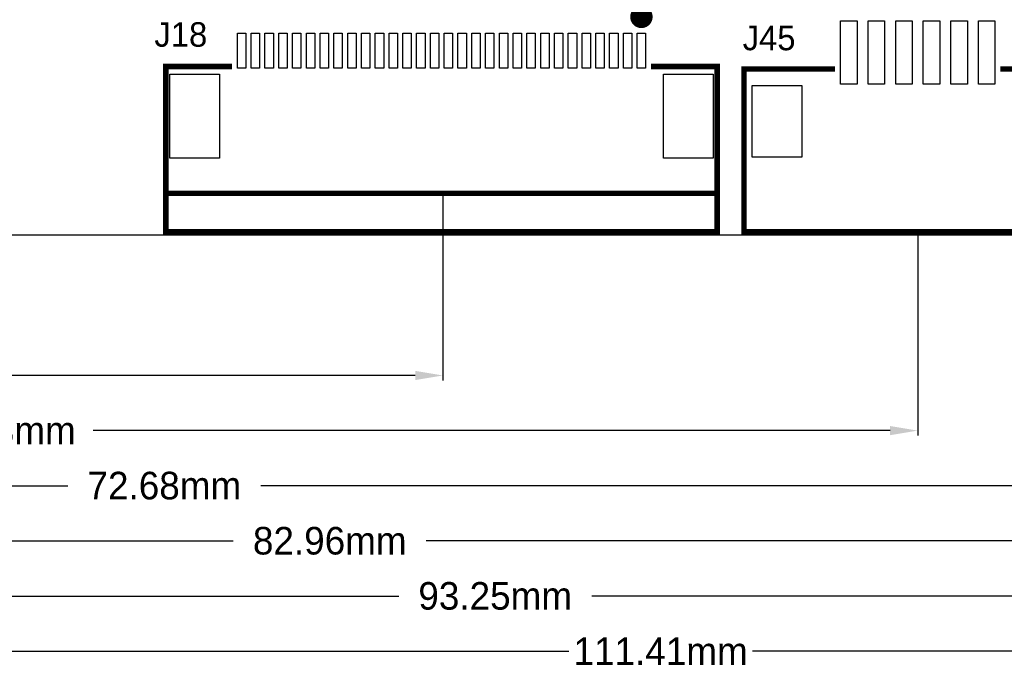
# Model space of a CAD drawing. Extents: x -11 to 307, y -16 to 111.
# Tile 3 of 26: x 28 to 63, y -16 to 8. Entities that reach past the tile are written whole.
import ezdxf

# ---------------------------------------------------------------- set-up
doc = ezdxf.new("R2010")
doc.units = 0
doc.header["$MEASUREMENT"] = 0
doc.layers.get('0').update_dxf_attribs({"linetype": 'CONTINUOUS'})
doc.layers.get('Defpoints').update_dxf_attribs({"linetype": 'CONTINUOUS'})
for name, color, linetype in [('OUTLINE', 6, 'CONTINUOUS'), ('SILKSCREEN_TOP', 7, 'CONTINUOUS'), ('TOP', 3, 'CONTINUOUS')]:
    doc.layers.add(name, color=color, linetype=linetype)
doc.dimstyles.get("Standard").update_dxf_attribs({"dimtxt": 0.18, "dimasz": 0.18, "dimexe": 0.18, "dimexo": 0.0625, "dimgap": 0.09, "dimtad": 0, "dimtih": 1, "dimtoh": 1, "dimdec": 4, "dimzin": 0, "dimdsep": 46, "dimtxsty": 'STANDARD', "dimcen": 0.09, "dimadec": 0, "dimazin": 0, "dimtfac": 1, "dimtdec": 4, "dimtofl": 0, "dimtmove": 0, "dimatfit": 3, "dimfxl": 1, "dimtolj": 1, "dimtzin": 0, "dimarcsym": 0})

# ---------------------------------------------------------------- blocks, each defined once
blk = doc.blocks.new('*D9')
at = {"color": 0, "linetype": 'Continuous', "lineweight": -2, "transparency": 16777216}
for p, q in [((0.094, 2.064), (0.094, -5.18)), ((43.103, 1.545), (43.103, -5.18)), ((1.094, -5), (17.75, -5)), ((42.103, -5), (24.25, -5))]:
    blk.add_line(p, q, dxfattribs=at)
at = {"color": 0, "linetype": 'Continuous', "transparency": 16777216}
for points in [[(1.094, -4.833), (1.094, -5.167), (0.094, -5)], [(42.103, -4.833), (42.103, -5.167), (43.103, -5)]]:
    blk.add_solid(points, dxfattribs=at)
at = {"layer": 'Defpoints', "color": 0, "linetype": 'Continuous', "transparency": 16777216}
for p in [(0.094, 2.126), (43.103, 1.607), (43.103, -5)]:
    blk.add_point(p, dxfattribs=at)
at = {"color": 0, "linetype": 'Continuous', "transparency": 16777216, "insert": (21, -5), "char_height": 1, "attachment_point": 5}
blk.add_mtext('\\A1;43.01mm', dxfattribs=at)
blk = doc.blocks.new('*D10')
at = {"color": 0, "linetype": 'Continuous', "lineweight": -2, "transparency": 16777216}
for p, q in [((0.094, 2.064), (0.094, -7.18)), ((60.325, 0.151), (60.325, -7.18)), ((1.094, -7), (23.583, -7)), ((59.325, -7), (30.417, -7))]:
    blk.add_line(p, q, dxfattribs=at)
at = {"color": 0, "linetype": 'Continuous', "transparency": 16777216}
for points in [[(1.094, -6.833), (1.094, -7.167), (0.094, -7)], [(59.325, -6.833), (59.325, -7.167), (60.325, -7)]]:
    blk.add_solid(points, dxfattribs=at)
at = {"layer": 'Defpoints', "color": 0, "linetype": 'Continuous', "transparency": 16777216}
for p in [(0.094, 2.126), (60.325, 0.214), (60.325, -7)]:
    blk.add_point(p, dxfattribs=at)
at = {"color": 0, "linetype": 'Continuous', "transparency": 16777216, "insert": (27, -7), "char_height": 1, "attachment_point": 5}
blk.add_mtext('\\A1;60.23mm', dxfattribs=at)
blk = doc.blocks.new('*D11')
at = {"color": 0, "linetype": 'Continuous', "lineweight": -2, "transparency": 16777216}
for p, q in [((0.094, 2.064), (0.094, -9.18)), ((72.771, 0.227), (72.771, -9.18)), ((1.094, -9), (29.5, -9)), ((71.771, -9), (36.5, -9))]:
    blk.add_line(p, q, dxfattribs=at)
at = {"color": 0, "linetype": 'Continuous', "transparency": 16777216}
for points in [[(1.094, -8.833), (1.094, -9.167), (0.094, -9)], [(71.771, -8.833), (71.771, -9.167), (72.771, -9)]]:
    blk.add_solid(points, dxfattribs=at)
at = {"layer": 'Defpoints', "color": 0, "linetype": 'Continuous', "transparency": 16777216}
for p in [(0.094, 2.126), (72.771, 0.29), (72.771, -9)]:
    blk.add_point(p, dxfattribs=at)
at = {"color": 0, "linetype": 'Continuous', "transparency": 16777216, "insert": (33, -9), "char_height": 1, "attachment_point": 5}
blk.add_mtext('\\A1;72.68mm', dxfattribs=at)
blk = doc.blocks.new('*D12')
at = {"color": 0, "linetype": 'Continuous', "lineweight": -2, "transparency": 16777216}
for p, q in [((0.094, 2.064), (0.094, -11.18)), ((83.058, 0.228), (83.058, -11.18)), ((1.094, -11), (35.5, -11)), ((82.058, -11), (42.5, -11))]:
    blk.add_line(p, q, dxfattribs=at)
at = {"color": 0, "linetype": 'Continuous', "transparency": 16777216}
for points in [[(1.094, -10.833), (1.094, -11.167), (0.094, -11)], [(82.058, -10.833), (82.058, -11.167), (83.058, -11)]]:
    blk.add_solid(points, dxfattribs=at)
at = {"layer": 'Defpoints', "color": 0, "linetype": 'Continuous', "transparency": 16777216}
for p in [(0.094, 2.126), (83.058, 0.29), (83.058, -11)]:
    blk.add_point(p, dxfattribs=at)
at = {"color": 0, "linetype": 'Continuous', "transparency": 16777216, "insert": (39, -11), "char_height": 1, "attachment_point": 5}
blk.add_mtext('\\A1;82.96mm', dxfattribs=at)
blk = doc.blocks.new('*D13')
at = {"color": 0, "linetype": 'Continuous', "lineweight": -2, "transparency": 16777216}
for p, q in [((0.094, 2.064), (0.094, -13.18)), ((93.345, 0.228), (93.345, -13.18)), ((1.094, -13), (41.5, -13)), ((92.345, -13), (48.5, -13))]:
    blk.add_line(p, q, dxfattribs=at)
at = {"color": 0, "linetype": 'Continuous', "transparency": 16777216}
for points in [[(1.094, -12.833), (1.094, -13.167), (0.094, -13)], [(92.345, -12.833), (92.345, -13.167), (93.345, -13)]]:
    blk.add_solid(points, dxfattribs=at)
at = {"layer": 'Defpoints', "color": 0, "linetype": 'Continuous', "transparency": 16777216}
for p in [(0.094, 2.126), (93.345, 0.29), (93.345, -13)]:
    blk.add_point(p, dxfattribs=at)
at = {"color": 0, "linetype": 'Continuous', "transparency": 16777216, "insert": (45, -13), "char_height": 1, "attachment_point": 5}
blk.add_mtext('\\A1;93.25mm', dxfattribs=at)
blk = doc.blocks.new('*D14')
at = {"color": 0, "linetype": 'Continuous', "lineweight": -2, "transparency": 16777216}
for p, q in [((0.094, 2.064), (0.094, -15.18)), ((111.506, 0.7), (111.506, -15.18)), ((1.094, -15), (47.667, -15)), ((110.506, -15), (54.333, -15))]:
    blk.add_line(p, q, dxfattribs=at)
at = {"color": 0, "linetype": 'Continuous', "transparency": 16777216}
for points in [[(1.094, -14.833), (1.094, -15.167), (0.094, -15)], [(110.506, -14.833), (110.506, -15.167), (111.506, -15)]]:
    blk.add_solid(points, dxfattribs=at)
at = {"layer": 'Defpoints', "color": 0, "linetype": 'Continuous', "transparency": 16777216}
for p in [(0.094, 2.126), (111.506, 0.762), (111.506, -15)]:
    blk.add_point(p, dxfattribs=at)
at = {"color": 0, "linetype": 'Continuous', "transparency": 16777216, "insert": (51, -15), "char_height": 1, "attachment_point": 5}
blk.add_mtext('\\A1;111.41mm', dxfattribs=at)

msp = doc.modelspace()

# ---------------------------------------------------------------- linework, layer by layer
at = {"layer": 'OUTLINE'}
msp.add_lwpolyline([(0.094005, 2.126005), (0.094005, 88.062003, -0.414214), (2.126005, 90.094003), (133.061989, 90.094003, -0.414214), (135.093989, 88.062003), (135.093989, 2.126005, -0.414214), (133.061989, 0.094005), (2.126005, 0.094005, -0.414214), (0.094005, 2.126005)], format="xyb", dxfattribs=at)
at = {"layer": 'SILKSCREEN_TOP', "const_width": 0.4064}
msp.add_lwpolyline([(50.506198, 8.004404, -1.000018), (50.099798, 8.004404, -0.999982), (50.506198, 8.004404)], format="xyb", dxfattribs=at)
at = {"layer": 'SILKSCREEN_TOP', "const_width": 0.2}
for points in [[(35.45299, 6.206998), (33.052995, 6.206998), (33.052995, 0.20701), (53.053005, 0.20701), (53.053005, 6.206998), (50.65301, 6.206998)], [(57.325006, 6.114009), (54.025013, 6.114009), (54.025013, 0.213995), (66.624987, 0.213995), (66.624987, 6.114009), (63.324994, 6.114009)], [(53.153005, 1.607007), (33.052995, 1.607007)]]:
    msp.add_lwpolyline(points, dxfattribs=at)
at = {"layer": 'TOP'}
for points in [[(57.525006, 5.563997), (57.525006, 7.863992), (58.125004, 7.863992), (58.125004, 5.563997)], [(58.525004, 5.563997), (58.525004, 7.863992), (59.125002, 7.863992), (59.125002, 5.563997)], [(59.525002, 5.563997), (59.525002, 7.863992), (60.125, 7.863992), (60.125, 5.563997)], [(60.525, 5.563997), (60.525, 7.863992), (61.124998, 7.863992), (61.124998, 5.563997)], [(61.524998, 5.563997), (61.524998, 7.863992), (62.124996, 7.863992), (62.124996, 5.563997)], [(62.524996, 5.563997), (62.524996, 7.863992), (63.124994, 7.863992), (63.124994, 5.563997)], [(35.650602, 6.147003), (35.650602, 7.417003), (35.955402, 7.417003), (35.955402, 6.147003)], [(36.150601, 6.147003), (36.150601, 7.417003), (36.455401, 7.417003), (36.455401, 6.147003)], [(36.6506, 6.147003), (36.6506, 7.417003), (36.9554, 7.417003), (36.9554, 6.147003)], [(37.150599, 6.147003), (37.150599, 7.417003), (37.455399, 7.417003), (37.455399, 6.147003)], [(37.650598, 6.147003), (37.650598, 7.417003), (37.955398, 7.417003), (37.955398, 6.147003)], [(38.150597, 6.147003), (38.150597, 7.417003), (38.455397, 7.417003), (38.455397, 6.147003)], [(38.650596, 6.147003), (38.650596, 7.417003), (38.955396, 7.417003), (38.955396, 6.147003)], [(39.150595, 6.147003), (39.150595, 7.417003), (39.455395, 7.417003), (39.455395, 6.147003)], [(39.650594, 6.147003), (39.650594, 7.417003), (39.955394, 7.417003), (39.955394, 6.147003)], [(40.150593, 6.147003), (40.150593, 7.417003), (40.455393, 7.417003), (40.455393, 6.147003)], [(40.650592, 6.147003), (40.650592, 7.417003), (40.955392, 7.417003), (40.955392, 6.147003)], [(41.150591, 6.147003), (41.150591, 7.417003), (41.455391, 7.417003), (41.455391, 6.147003)], [(41.65059, 6.147003), (41.65059, 7.417003), (41.95539, 7.417003), (41.95539, 6.147003)], [(42.150589, 6.147003), (42.150589, 7.417003), (42.455389, 7.417003), (42.455389, 6.147003)], [(42.650588, 6.147003), (42.650588, 7.417003), (42.955388, 7.417003), (42.955388, 6.147003)], [(43.150612, 6.147003), (43.150612, 7.417003), (43.455412, 7.417003), (43.455412, 6.147003)], [(43.650611, 6.147003), (43.650611, 7.417003), (43.955411, 7.417003), (43.955411, 6.147003)], [(44.15061, 6.147003), (44.15061, 7.417003), (44.45541, 7.417003), (44.45541, 6.147003)], [(44.650609, 6.147003), (44.650609, 7.417003), (44.955409, 7.417003), (44.955409, 6.147003)], [(45.150608, 6.147003), (45.150608, 7.417003), (45.455408, 7.417003), (45.455408, 6.147003)], [(45.650607, 6.147003), (45.650607, 7.417003), (45.955407, 7.417003), (45.955407, 6.147003)], [(46.150606, 6.147003), (46.150606, 7.417003), (46.455406, 7.417003), (46.455406, 6.147003)], [(46.650605, 6.147003), (46.650605, 7.417003), (46.955405, 7.417003), (46.955405, 6.147003)], [(47.150604, 6.147003), (47.150604, 7.417003), (47.455404, 7.417003), (47.455404, 6.147003)], [(47.650603, 6.147003), (47.650603, 7.417003), (47.955403, 7.417003), (47.955403, 6.147003)], [(48.150602, 6.147003), (48.150602, 7.417003), (48.455402, 7.417003), (48.455402, 6.147003)], [(48.650601, 6.147003), (48.650601, 7.417003), (48.955401, 7.417003), (48.955401, 6.147003)], [(49.1506, 6.147003), (49.1506, 7.417003), (49.4554, 7.417003), (49.4554, 6.147003)], [(49.650599, 6.147003), (49.650599, 7.417003), (49.955399, 7.417003), (49.955399, 6.147003)], [(50.150598, 6.147003), (50.150598, 7.417003), (50.455398, 7.417003), (50.455398, 6.147003)], [(33.201305, 2.883002), (33.201305, 5.931002), (35.004705, 5.931002), (35.004705, 2.883002)], [(51.101295, 2.883002), (51.101295, 5.931002), (52.904695, 5.931002), (52.904695, 2.883002)], [(54.325012, 2.914015), (54.325012, 5.51401), (56.125008, 5.51401), (56.125008, 2.914015)]]:
    msp.add_lwpolyline(points, close=True, dxfattribs=at)

# ---------------------------------------------------------------- texts
at = {"layer": 'SILKSCREEN_TOP'}
for s, p in [('J18', (32.639, 6.9215)), ('J45', (53.975, 6.7945))]:
    msp.add_text(s, height=0.889, dxfattribs=at).set_placement(p)

# ---------------------------------------------------------------- dimensions: what is measured, and where the dimension line sits
at = {"linetype": 'Continuous'}
for base, p2, picture, middle in [((43.103, -5), (43.103, 1.607007), '*D9', (21, -5)), ((60.325, -7), (60.325, 0.213995), '*D10', (27, -7)), ((72.771, -9), (72.771, 0.289992), '*D11', (33, -9)), ((83.058, -11), (83.058, 0.290017), '*D12', (39, -11)), ((93.345, -13), (93.345, 0.290017), '*D13', (45, -13)), ((111.506, -15), (111.506, 0.762), '*D14', (51, -15))]:
    dim = msp.add_linear_dim(base=base, p1=(0.094005, 2.126005), p2=p2, dimstyle='Standard', override={"dimtxt": 1, "dimasz": 1, "dimgap": 0.5, "dimdec": 2, "dimpost": 'mm'}, dxfattribs=at)
    dim.commit()
    dim.dimension.update_dxf_attribs({"geometry": picture, "text_midpoint": middle, "dimtype": 160})

doc.saveas('drawing.dxf')
